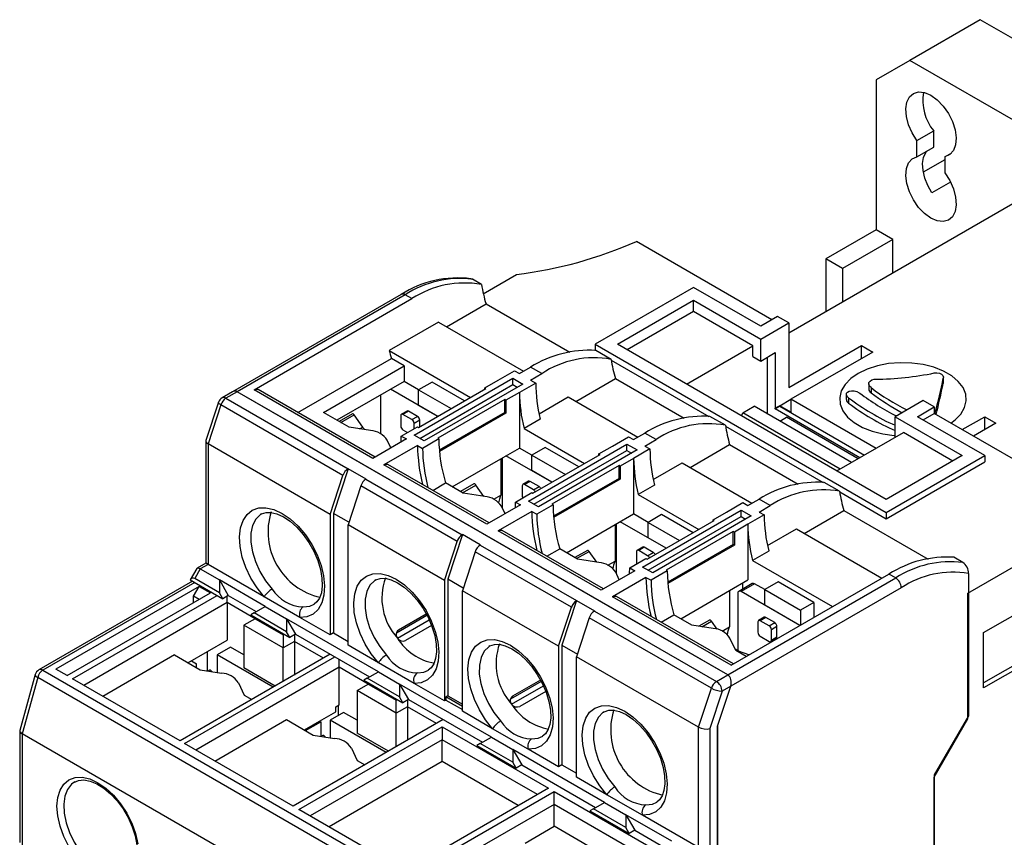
# Model space of a CAD drawing. Header units: millimetres. Extents: x 0 to 420, y 0 to 297.
# Tile 6 of 16: x 319 to 381, y 86 to 137. Entities that reach past the tile are written whole.
import ezdxf

# ---------------------------------------------------------------- set-up
doc = ezdxf.new("R2010")
doc.units = ezdxf.units.MM

msp = doc.modelspace()

# ---------------------------------------------------------------- linework, layer by layer
at = {"color": 7, "linetype": 'Continuous', "lineweight": 25}
for p, q in [((379.527, 137.297), (375.076, 134.728)), ((406.962, 121.459), (379.527, 137.297)), ((375.076, 134.728), (372.954, 133.503)), ((402.511, 118.889), (375.076, 134.728)), ((372.954, 133.503), (372.954, 124.031)), ((375.535, 129.669), (376.596, 130.281)), ((376.596, 129.253), (376.596, 130.281)), ((375.535, 128.641), (375.535, 129.669)), ((375.535, 128.641), (376.596, 129.253)), ((377.303, 128.648), (377.742, 128.902)), ((377.303, 128.46), (375.935, 127.67)), ((377.303, 128.648), (377.303, 127.621)), ((377.657, 127.043), (376.48, 126.364)), ((381.581, 125.665), (367.439, 117.501)), ((372.954, 124.031), (369.772, 122.194)), ((374.015, 123.419), (372.954, 124.031)), ((366.378, 118.359), (357.817, 123.301)), ((374.015, 123.419), (370.833, 121.582)), ((374.015, 121.297), (374.015, 123.419)), ((370.833, 121.582), (369.772, 122.194)), ((369.772, 122.194), (369.772, 118.848)), ((370.833, 121.582), (370.833, 119.46)), ((348.031, 120.582), (347.463, 120.91)), ((348.151, 120), (350.254, 121.214)), ((361.429, 120.4), (355.206, 116.807)), ((365.671, 117.95), (361.429, 120.4)), ((342.971, 119.955), (332.315, 113.804)), ((343.221, 119.931), (332.613, 113.807)), ((333.675, 113.93), (343.645, 119.686)), ((343.645, 119.686), (343.221, 119.931)), ((356.62, 116.807), (361.429, 119.583)), ((361.429, 119.583), (365.671, 117.134)), ((361.429, 118.881), (361.429, 119.583)), ((345.826, 117.91), (348.323, 119.352)), ((348.323, 119.352), (353.612, 116.299)), ((361.429, 118.881), (357.228, 116.457)), ((365.181, 116.715), (361.429, 118.881)), ((345.322, 118.201), (342.211, 116.405)), ((345.322, 118.201), (350.693, 115.101)), ((366.732, 118.563), (365.671, 117.95)), ((365.671, 117.134), (367.439, 118.154)), ((367.439, 118.154), (366.732, 118.563)), ((367.439, 118.154), (367.439, 114.072)), ((365.671, 115.746), (365.671, 117.134)), ((342.211, 116.405), (347.334, 113.448)), ((355.206, 116.807), (355.206, 116.399)), ((355.206, 116.807), (373.591, 106.194)), ((356.222, 115.854), (355.251, 116.415)), ((373.591, 107.011), (356.62, 116.807)), ((360.98, 114.29), (365.181, 116.715)), ((365.181, 116.029), (365.181, 116.715)), ((365.671, 115.746), (366.59, 116.277)), ((366.59, 116.277), (366.59, 112.765)), ((367.439, 114.072), (372.035, 116.725)), ((372.742, 116.317), (367.58, 113.337)), ((372.035, 116.725), (372.742, 116.317)), ((372.035, 115.909), (372.035, 116.725)), ((336.449, 112.497), (342.348, 115.903)), ((343.15, 115.44), (342.348, 115.903)), ((356.23, 115.808), (362.391, 112.251)), ((365.181, 116.029), (365.671, 115.746)), ((366.1, 112.397), (366.1, 115.993)), ((338.059, 112.501), (343.15, 115.44)), ((343.15, 115.44), (343.15, 114.46)), ((349.089, 114.542), (350.115, 115.134)), ((350.115, 115.134), (350.433, 114.951)), ((350.433, 114.951), (351.14, 115.359)), ((351.847, 114.951), (351.14, 115.359)), ((343.15, 114.46), (338.907, 112.011)), ((344.069, 113.929), (343.15, 114.46)), ((343.786, 111.073), (350.009, 114.665)), ((344.918, 114.419), (344.069, 113.93)), ((346.968, 113.236), (344.918, 114.419)), ((348.241, 114.052), (349.089, 114.542)), ((350.009, 114.665), (350.645, 114.297)), ((350.009, 114.257), (350.009, 114.665)), ((351.14, 114.542), (351.847, 114.951)), ((351.14, 114.542), (351.458, 114.359)), ((353.994, 113.195), (356.491, 114.637)), ((356.491, 114.637), (360.825, 112.135)), ((377.197, 114.669), (377.197, 114.336)), ((377.202, 114.384), (377.202, 114.718)), ((332.315, 113.804), (331.652, 113.421)), ((332.613, 113.807), (331.902, 113.397)), ((335.866, 111.929), (332.613, 113.807)), ((363.584, 95.928), (332.613, 113.807)), ((341.17, 109.603), (333.675, 113.93)), ((341.316, 109.688), (333.925, 113.955)), ((345.271, 112.256), (342.301, 113.97)), ((344.069, 111.562), (348.312, 114.012)), ((344.069, 112.95), (344.069, 113.93)), ((344.069, 113.93), (346.119, 112.746)), ((344.14, 110.868), (350.009, 114.257)), ((350.645, 114.297), (344.423, 110.705)), ((348.312, 114.012), (348.241, 114.052)), ((348.241, 113.971), (348.241, 114.052)), ((350.009, 114.257), (350.292, 114.093)), ((351.458, 114.359), (350.433, 113.767)), ((372.49, 114.314), (372.49, 113.983)), ((372.636, 114.069), (372.636, 113.739)), ((377.197, 114.336), (377.195, 114.384)), ((331.902, 113.397), (339.61, 108.947)), ((341.665, 113.603), (341.665, 111.154)), ((349.514, 113.318), (345.271, 110.869)), ((349.584, 113.277), (349.514, 113.318)), ((349.514, 112.501), (349.514, 113.318)), ((350.433, 113.767), (349.584, 113.277)), ((349.584, 113.277), (349.584, 112.46)), ((350.433, 113.767), (350.433, 110.256)), ((351.672, 112.424), (353.501, 113.48)), ((353.501, 113.48), (357.906, 110.937)), ((366.873, 112.929), (367.58, 113.337)), ((372.953, 110.236), (367.58, 113.337)), ((367.58, 113.337), (367.58, 112.52)), ((371.075, 113.65), (371.075, 113.315)), ((371.222, 113.421), (371.222, 113.086)), ((375.924, 113.256), (374.156, 112.236)), ((376.631, 112.848), (375.924, 113.256)), ((331.427, 113.144), (330.634, 110.722)), ((331.582, 112.976), (330.775, 110.514)), ((339.289, 108.527), (331.582, 112.976)), ((343.333, 112.592), (342.979, 112.388)), ((343.433, 112.582), (343.079, 112.378)), ((343.998, 112.256), (343.433, 112.582)), ((345.271, 112.256), (344.069, 112.95)), ((364.541, 112.48), (365.248, 112.889)), ((371.398, 109.338), (365.248, 112.889)), ((366.873, 112.929), (366.59, 112.765)), ((366.591, 112.726), (366.59, 112.765)), ((366.591, 112.726), (366.874, 112.89)), ((371.929, 109.645), (366.591, 112.726)), ((366.873, 112.929), (366.874, 112.89)), ((367.58, 112.52), (366.873, 112.929)), ((366.874, 112.89), (372.212, 109.808)), ((375.571, 112.236), (376.631, 112.848)), ((376.631, 112.848), (376.631, 112.44)), ((338.694, 110.297), (335.866, 111.929)), ((339.676, 111.567), (338.059, 112.501)), ((339.888, 112.421), (339.043, 111.933)), ((340.54, 111.581), (340.004, 112.351)), ((342.938, 112.297), (342.938, 111.643)), ((343.645, 112.052), (343.079, 112.378)), ((343.645, 112.052), (343.998, 112.256)), ((344.14, 112.011), (343.786, 111.807)), ((344.14, 111.603), (344.14, 112.011)), ((349.514, 112.501), (345.373, 110.111)), ((349.584, 112.46), (345.38, 110.033)), ((349.584, 112.46), (349.514, 112.501)), ((351.749, 112.083), (350.724, 111.491)), ((363.435, 111.69), (362.463, 112.251)), ((364.45, 112.287), (364.541, 112.48)), ((370.691, 108.93), (364.541, 112.48)), ((366.874, 111.95), (367.297, 112.194)), ((371.821, 109.582), (367.297, 112.194)), ((374.156, 112.236), (378.399, 109.786)), ((374.156, 110.93), (374.156, 112.236)), ((379.813, 109.786), (375.571, 112.236)), ((375.924, 112.031), (376.631, 112.44)), ((385.546, 107.293), (376.631, 112.44)), ((376.667, 112.438), (376.653, 112.417)), ((378.4, 111.419), (379.813, 112.235)), ((379.813, 112.235), (380.52, 111.827)), ((379.813, 111.418), (379.813, 112.235)), ((341.028, 111.358), (339.676, 111.567)), ((342.973, 111.011), (343.998, 111.603)), ((343.079, 111.398), (343.361, 111.235)), ((343.786, 111.481), (343.786, 111.807)), ((343.998, 111.603), (344.069, 111.562)), ((350.724, 111.491), (354.547, 109.284)), ((363.442, 111.645), (369.603, 108.088)), ((380.52, 111.827), (379.107, 111.011)), ((330.629, 110.691), (330.629, 102.991)), ((343.291, 110.828), (341.17, 109.603)), ((342.313, 110.263), (342.089, 110.746)), ((342.973, 111.011), (343.291, 110.828)), ((344.423, 110.705), (343.786, 111.073)), ((345.342, 110.828), (344.317, 110.236)), ((345.271, 110.869), (345.342, 110.828)), ((356.302, 110.379), (357.327, 110.971)), ((357.327, 110.971), (357.645, 110.787)), ((357.645, 110.787), (358.353, 111.195)), ((359.06, 110.787), (358.353, 111.195)), ((358.353, 110.379), (359.06, 110.787)), ((370.479, 108.807), (374.679, 111.232)), ((377.791, 109.435), (374.679, 111.232)), ((338.483, 106.064), (330.775, 110.514)), ((330.775, 110.514), (330.775, 102.907)), ((357.503, 99.438), (338.694, 110.297)), ((343.998, 110.419), (341.877, 109.195)), ((343.998, 110.419), (344.317, 110.236)), ((349.266, 109.582), (350.433, 110.256)), ((351.211, 109.807), (350.433, 110.256)), ((350.999, 106.909), (357.221, 110.501)), ((352.059, 110.297), (351.211, 109.807)), ((351.352, 106.705), (357.221, 110.093)), ((357.858, 110.134), (351.635, 106.542)), ((354.18, 109.072), (352.059, 110.297)), ((355.453, 109.889), (356.302, 110.379)), ((357.221, 110.501), (357.858, 110.134)), ((357.221, 110.093), (357.221, 110.501)), ((357.221, 110.093), (357.504, 109.93)), ((358.671, 110.195), (357.645, 109.603)), ((358.353, 110.379), (358.671, 110.195)), ((361.206, 109.032), (363.703, 110.473)), ((363.703, 110.473), (368.037, 107.971)), ((349.266, 109.582), (349.266, 107.285)), ((349.337, 109.623), (349.337, 106.506)), ((352.483, 108.092), (349.584, 109.766)), ((351.211, 109.807), (353.332, 108.582)), ((351.211, 108.827), (351.211, 109.807)), ((351.282, 107.399), (355.524, 109.848)), ((355.524, 109.848), (355.453, 109.889)), ((355.453, 109.807), (355.453, 109.889)), ((357.645, 109.603), (356.797, 109.113)), ((357.645, 109.603), (357.645, 106.092)), ((373.591, 106.194), (379.813, 109.786)), ((378.399, 109.786), (373.591, 107.011)), ((379.813, 109.786), (379.813, 109.378)), ((339.618, 108.952), (338.695, 106.133)), ((339.61, 108.947), (339.618, 108.952)), ((340.75, 108.299), (339.618, 108.952)), ((348.382, 105.439), (341.877, 109.195)), ((348.529, 105.524), (342.127, 109.22)), ((352.483, 108.092), (351.211, 108.827)), ((356.726, 109.154), (352.484, 106.705)), ((356.797, 109.113), (356.726, 109.154)), ((356.726, 108.338), (356.726, 109.154)), ((356.797, 109.113), (356.797, 108.297)), ((358.884, 108.26), (360.714, 109.316)), ((360.714, 109.316), (365.118, 106.773)), ((373.591, 105.786), (379.813, 109.378)), ((338.483, 106.064), (339.289, 108.527)), ((340.75, 108.299), (340.741, 108.294)), ((340.741, 108.294), (346.822, 104.784)), ((356.726, 108.338), (352.586, 105.947)), ((356.797, 108.297), (352.593, 105.87)), ((356.797, 108.297), (356.726, 108.338)), ((340.421, 107.873), (339.614, 105.411)), ((346.502, 104.363), (340.421, 107.873)), ((344.958, 107.585), (345.766, 108.051)), ((346.889, 107.403), (345.766, 108.051)), ((347.56, 107.992), (346.715, 107.504)), ((348.176, 107.204), (347.676, 107.922)), ((350.61, 107.867), (350.61, 107.214)), ((351.005, 108.163), (350.651, 107.959)), ((351.105, 108.153), (350.751, 107.949)), ((351.317, 107.623), (350.751, 107.949)), ((351.67, 107.827), (351.105, 108.153)), ((351.317, 107.623), (351.67, 107.827)), ((358.962, 107.919), (357.936, 107.327)), ((370.647, 107.526), (369.676, 108.087)), ((348.241, 107.194), (346.889, 107.403)), ((348.813, 107.023), (349.266, 107.285)), ((350.186, 106.848), (351.211, 107.44)), ((351.211, 107.44), (351.282, 107.399)), ((357.936, 107.327), (361.759, 105.12)), ((364.858, 106.623), (365.565, 107.031)), ((366.272, 106.623), (365.565, 107.031)), ((370.655, 107.481), (373.591, 105.786)), ((350.504, 106.664), (348.382, 105.439)), ((349.526, 106.099), (349.302, 106.582)), ((350.186, 106.848), (350.504, 106.664)), ((351.635, 106.542), (350.999, 106.909)), ((352.554, 106.664), (351.529, 106.072)), ((352.484, 106.705), (352.554, 106.664)), ((358.211, 102.745), (364.434, 106.337)), ((363.514, 106.215), (364.54, 106.807)), ((364.434, 106.337), (365.07, 105.97)), ((364.434, 105.929), (364.434, 106.337)), ((364.54, 106.807), (364.858, 106.623)), ((365.565, 106.215), (366.272, 106.623)), ((334.146, 106.092), (334.084, 106.053)), ((338.483, 106.064), (338.483, 98.458)), ((339.667, 105.572), (338.695, 106.133)), ((338.695, 106.133), (338.695, 98.58)), ((351.211, 106.256), (349.089, 105.031)), ((351.211, 106.256), (351.529, 106.072)), ((356.479, 105.418), (357.645, 106.092)), ((358.565, 105.561), (357.645, 106.092)), ((359.413, 106.051), (358.565, 105.561)), ((358.565, 102.541), (364.434, 105.929)), ((365.07, 105.97), (358.848, 102.378)), ((361.393, 104.909), (359.413, 106.051)), ((362.666, 105.725), (363.514, 106.215)), ((362.737, 105.684), (362.666, 105.725)), ((362.666, 105.643), (362.666, 105.725)), ((364.434, 105.929), (364.716, 105.766)), ((365.883, 106.031), (364.858, 105.439)), ((365.565, 106.215), (365.883, 106.031)), ((368.419, 104.868), (370.916, 106.31)), ((370.916, 106.31), (376.242, 103.235)), ((373.591, 106.194), (373.591, 105.786)), ((345.695, 101.901), (339.614, 105.411)), ((339.614, 97.804), (339.614, 105.411)), ((356.479, 105.418), (356.479, 103.121)), ((356.549, 105.459), (356.549, 102.342)), ((359.696, 103.929), (356.797, 105.602)), ((358.494, 103.235), (362.737, 105.684)), ((358.565, 104.582), (358.565, 105.561)), ((358.565, 105.561), (360.544, 104.419)), ((364.858, 105.439), (364.009, 104.95)), ((364.858, 105.439), (364.858, 101.928)), ((366.097, 104.096), (367.926, 105.152)), ((367.926, 105.152), (373.321, 102.038)), ((346.831, 104.789), (345.908, 101.969)), ((346.822, 104.784), (346.831, 104.789)), ((347.962, 104.136), (346.831, 104.789)), ((355.595, 101.276), (349.089, 105.031)), ((355.741, 101.36), (349.339, 105.056)), ((359.696, 103.929), (358.565, 104.582)), ((363.939, 104.99), (359.696, 102.541)), ((364.009, 104.95), (363.939, 104.99)), ((363.939, 104.174), (363.939, 104.99)), ((364.009, 104.95), (364.009, 104.133)), ((345.695, 101.901), (346.502, 104.363)), ((347.962, 104.136), (347.953, 104.13)), ((347.953, 104.13), (354.035, 100.62)), ((352.171, 103.421), (352.979, 103.888)), ((354.101, 103.24), (352.979, 103.888)), ((358.217, 103.999), (357.864, 103.795)), ((358.317, 103.99), (357.964, 103.785)), ((358.883, 103.663), (358.317, 103.99)), ((363.939, 104.174), (359.798, 101.783)), ((364.009, 104.133), (359.805, 101.706)), ((364.009, 104.133), (363.939, 104.174)), ((347.633, 103.71), (346.827, 101.248)), ((353.714, 100.199), (347.633, 103.71)), ((354.722, 103.796), (353.93, 103.339)), ((355.453, 103.031), (354.101, 103.24)), ((355.321, 103.051), (354.833, 103.731)), ((357.398, 102.684), (358.423, 103.276)), ((357.822, 103.704), (357.822, 103.051)), ((358.529, 103.459), (357.964, 103.785)), ((358.423, 103.276), (358.494, 103.235)), ((358.529, 103.459), (358.883, 103.663)), ((366.174, 103.755), (365.149, 103.163)), ((378.434, 103.031), (377.867, 103.358)), ((330.054, 102.651), (329.638, 101.931)), ((330.28, 102.621), (329.927, 102.009)), ((330.629, 102.991), (330.073, 102.671)), ((330.775, 102.907), (330.28, 102.621)), ((330.28, 102.621), (331.483, 101.927)), ((334.316, 100.863), (330.775, 102.907)), ((356.025, 102.86), (356.479, 103.121)), ((357.398, 102.684), (357.716, 102.5)), ((358.848, 102.378), (358.211, 102.745)), ((365.149, 103.163), (370.209, 100.242)), ((378.753, 101.091), (381.932, 102.927)), ((331.483, 101.111), (329.927, 102.009)), ((346.879, 101.408), (345.908, 101.969)), ((345.908, 101.969), (345.908, 94.619)), ((357.716, 102.5), (355.595, 101.276)), ((358.423, 102.092), (356.302, 100.868)), ((356.738, 101.936), (356.514, 102.418)), ((358.423, 102.092), (358.742, 101.908)), ((359.767, 102.5), (358.742, 101.908)), ((359.696, 102.541), (359.767, 102.5)), ((363.584, 95.928), (374.192, 102.051)), ((363.797, 96.541), (373.768, 102.296)), ((374.192, 102.051), (373.768, 102.296)), ((378.788, 102.332), (378.788, 93.355)), ((329.78, 101.848), (320.093, 96.256)), ((330.21, 101.519), (321.159, 96.294)), ((329.638, 101.931), (331.695, 100.743)), ((329.856, 100.907), (330.21, 101.519)), ((330.21, 101.519), (330.917, 101.111)), ((334.382, 100.254), (331.483, 101.927)), ((331.483, 101.927), (332.048, 100.947)), ((331.483, 101.927), (331.483, 101.111)), ((341.359, 101.928), (341.297, 101.89)), ((345.695, 101.901), (345.695, 94.294)), ((363.691, 101.255), (364.858, 101.928)), ((374.545, 101.439), (363.773, 95.22)), ((365.132, 101.698), (364.284, 101.208)), ((365.282, 101.683), (364.434, 101.193)), ((364.54, 101.356), (364.54, 101.745)), ((365.919, 101.316), (365.282, 101.683)), ((366.767, 101.806), (365.919, 101.316)), ((369.03, 100.5), (366.767, 101.806)), ((321.866, 95.886), (330.917, 101.111)), ((322.219, 95.682), (331.341, 100.947)), ((329.856, 100.498), (329.856, 100.907)), ((330.21, 100.702), (329.856, 100.907)), ((331.695, 100.743), (331.483, 101.111)), ((332.048, 100.947), (331.695, 100.743)), ((331.978, 100.498), (331.978, 100.907)), ((332.048, 100.947), (333.816, 99.927)), ((336.569, 99.563), (334.316, 100.863)), ((352.908, 97.737), (346.827, 101.248)), ((346.827, 93.641), (346.827, 101.248)), ((363.797, 96.541), (356.302, 100.868)), ((363.944, 96.625), (356.552, 100.892)), ((363.691, 101.255), (363.691, 98.958)), ((364.222, 101.071), (364.222, 97.452)), ((368.146, 99.051), (364.434, 101.193)), ((365.919, 101.316), (368.181, 100.01)), ((365.919, 100.336), (365.919, 101.316)), ((378.753, 93.151), (378.753, 101.091)), ((379.743, 98.601), (384.127, 101.132)), ((331.978, 100.498), (322.927, 95.273)), ((331.978, 100.498), (331.978, 98.13)), ((333.745, 99.478), (331.978, 100.498)), ((333.675, 99.845), (334.382, 100.254)), ((334.382, 100.254), (335.725, 99.478)), ((352.908, 97.737), (353.714, 100.199)), ((354.043, 100.625), (353.12, 97.805)), ((354.035, 100.62), (354.043, 100.625)), ((354.043, 100.625), (355.175, 99.972)), ((368.146, 99.051), (365.919, 100.336)), ((369.03, 100.5), (368.181, 100.01)), ((369.03, 100.5), (369.03, 99.561)), ((333.675, 99.845), (333.462, 99.723)), ((333.462, 99.723), (335.937, 98.294)), ((335.725, 98.662), (333.675, 99.845)), ((333.816, 99.519), (333.745, 99.478)), ((338.483, 98.458), (336.569, 99.563)), ((344.594, 99.689), (342.66, 98.573)), ((344.549, 99.77), (342.786, 98.752)), ((354.846, 99.546), (354.039, 97.084)), ((362.553, 95.097), (354.846, 99.546)), ((355.175, 99.972), (355.166, 99.967)), ((355.166, 99.967), (362.873, 95.517)), ((359.383, 99.258), (360.191, 99.724)), ((361.314, 99.076), (360.191, 99.724)), ((365.889, 99.57), (365.536, 99.366)), ((365.989, 99.561), (365.636, 99.356)), ((366.555, 99.234), (365.989, 99.561)), ((368.181, 100.01), (368.181, 99.071)), ((333.745, 99.478), (333.038, 99.07)), ((335.513, 97.641), (333.038, 99.07)), ((333.038, 99.07), (333.038, 96.375)), ((333.745, 99.478), (335.513, 98.457)), ((341.523, 96.131), (335.725, 99.478)), ((335.725, 99.478), (336.291, 98.498)), ((335.725, 99.478), (335.725, 98.662)), ((342.728, 98.254), (344.73, 99.41)), ((344.883, 99.052), (343.248, 98.109)), ((360.332, 97.806), (357.503, 99.438)), ((362.666, 98.867), (361.314, 99.076)), ((362.445, 99.399), (361.764, 99.006)), ((362.92, 98.813), (362.561, 99.329)), ((363.238, 98.696), (363.691, 98.958)), ((365.494, 99.275), (365.494, 98.622)), ((366.201, 99.03), (365.636, 99.356)), ((366.201, 99.03), (366.555, 99.234)), ((366.696, 98.989), (366.343, 98.785)), ((366.696, 98.336), (366.696, 98.989)), ((335.513, 98.457), (335.584, 98.498)), ((335.513, 98.457), (335.513, 97.641)), ((335.937, 98.294), (335.725, 98.662)), ((336.291, 98.498), (335.937, 98.294)), ((336.22, 98.457), (336.22, 98.049)), ((336.291, 98.498), (340.958, 95.804)), ((338.695, 98.58), (338.483, 98.458)), ((338.695, 98.58), (339.614, 98.049)), ((364.089, 97.474), (363.727, 98.255)), ((365.636, 98.377), (366.201, 98.05)), ((366.301, 98.04), (366.655, 98.244)), ((366.343, 98.132), (366.343, 98.785)), ((366.343, 98.132), (366.696, 98.336)), ((379.743, 95.11), (379.743, 98.601)), ((329.503, 96.702), (331.978, 98.13)), ((332.19, 97.681), (331.341, 97.191)), ((333.038, 97.191), (332.19, 97.681)), ((336.22, 98.049), (335.513, 97.641)), ((335.513, 95.518), (335.513, 97.641)), ((338.059, 96.988), (336.22, 98.049)), ((336.22, 98.049), (336.22, 95.927)), ((341.528, 96.699), (339.614, 97.804)), ((348.571, 97.765), (348.509, 97.726)), ((352.908, 97.737), (352.908, 90.13)), ((353.12, 97.805), (354.092, 97.244)), ((353.12, 97.805), (353.12, 90.253)), ((363.584, 95.928), (360.332, 97.806)), ((383.856, 97.797), (379.743, 95.423)), ((384.127, 97.641), (379.743, 95.11)), ((328.654, 97.192), (324.129, 94.579)), ((328.654, 97.192), (330.273, 96.257)), ((338.483, 97.233), (329.008, 91.763)), ((329.291, 91.6), (338.766, 97.07)), ((330.705, 97.396), (330.705, 96.19)), ((334.876, 95.151), (331.341, 97.191)), ((331.341, 97.191), (331.341, 96.092)), ((361.747, 92.635), (354.039, 97.084)), ((354.039, 89.477), (354.039, 97.084)), ((364.752, 97.091), (364.089, 97.474)), ((329.715, 96.824), (330.033, 96.64)), ((339.049, 96.416), (329.998, 91.191)), ((330.033, 96.396), (330.033, 96.64)), ((335.018, 95.232), (333.038, 96.375)), ((339.049, 96.416), (339.049, 96.906)), ((339.049, 94.048), (339.049, 96.416)), ((340.887, 95.355), (339.049, 96.416)), ((343.781, 95.399), (341.528, 96.699)), ((319.861, 95.955), (318.895, 92.423)), ((320.012, 95.775), (319.037, 92.211)), ((350.983, 77.896), (320.012, 95.775)), ((320.343, 96.231), (351.314, 78.352)), ((321.866, 95.886), (321.159, 96.294)), ((330.273, 96.257), (331.623, 96.048)), ((330.88, 96.238), (330.777, 96.179)), ((331.014, 96.143), (330.997, 96.168)), ((340.816, 95.722), (341.523, 96.131)), ((341.523, 96.131), (342.867, 95.355)), ((362.873, 95.517), (363.584, 95.928)), ((329.008, 91.763), (322.219, 95.682)), ((332.684, 95.436), (333.046, 94.656)), ((340.18, 94.947), (340.887, 95.355)), ((340.816, 95.722), (340.604, 95.6)), ((340.604, 95.6), (343.079, 94.171)), ((342.867, 94.539), (340.816, 95.722)), ((340.958, 95.396), (340.887, 95.355)), ((340.887, 95.355), (342.655, 94.335)), ((348.665, 92.008), (342.867, 95.355)), ((342.867, 95.355), (343.433, 94.375)), ((342.867, 95.355), (342.867, 94.539)), ((345.695, 94.294), (343.781, 95.399)), ((351.81, 95.52), (349.871, 94.4)), ((349.94, 94.091), (351.942, 95.246)), ((351.762, 95.606), (349.998, 94.588)), ((362.949, 92.703), (363.773, 95.22)), ((363.773, 95.22), (363.227, 94.905)), ((333.046, 94.656), (333.533, 94.375)), ((342.655, 93.518), (340.18, 94.947)), ((340.18, 94.947), (340.18, 92.252)), ((343.079, 94.171), (342.867, 94.539)), ((345.908, 94.619), (345.778, 94.542)), ((345.778, 94.542), (345.781, 94.343)), ((346.827, 93.936), (345.778, 94.542)), ((345.908, 94.619), (346.827, 94.088)), ((352.096, 94.889), (350.461, 93.945)), ((361.747, 92.635), (362.553, 95.097)), ((363.227, 94.905), (362.454, 92.544)), ((338.836, 93.926), (339.049, 94.048)), ((338.836, 93.599), (338.836, 93.926)), ((338.978, 94.008), (338.978, 93.354)), ((342.655, 94.335), (342.726, 94.375)), ((342.655, 93.518), (342.655, 94.335)), ((343.362, 93.926), (342.655, 93.518)), ((343.433, 94.375), (343.079, 94.171)), ((343.362, 94.335), (343.362, 93.926)), ((343.362, 93.926), (343.362, 91.804)), ((345.2, 92.865), (343.362, 93.926)), ((343.433, 94.375), (348.099, 91.681)), ((345.781, 94.343), (345.695, 94.294)), ((345.781, 94.343), (346.827, 93.74)), ((337.811, 93.007), (338.836, 93.599)), ((339.331, 93.558), (338.483, 93.069)), ((340.18, 93.069), (339.331, 93.558)), ((342.655, 91.395), (342.655, 93.518)), ((348.741, 92.536), (346.827, 93.641)), ((355.783, 93.601), (355.722, 93.562)), ((378.788, 93.355), (376.631, 89.619)), ((331.2, 90.497), (335.725, 93.11)), ((335.725, 93.11), (337.415, 92.134)), ((345.625, 93.11), (336.149, 87.64)), ((336.503, 87.436), (345.554, 92.661)), ((336.857, 92.456), (337.811, 93.007)), ((336.927, 92.416), (337.882, 92.967)), ((337.811, 93.007), (337.882, 92.967)), ((337.882, 92.967), (337.882, 92.062)), ((338.483, 93.069), (338.483, 91.969)), ((342.018, 91.028), (338.483, 93.069)), ((345.554, 92.661), (352.271, 88.783)), ((345.554, 92.661), (345.554, 91.844)), ((362.949, 84.66), (362.949, 92.703)), ((362.949, 92.703), (362.949, 84.252)), ((376.631, 89.476), (378.753, 93.151)), ((378.691, 93.186), (378.753, 93.151)), ((318.891, 92.394), (318.891, 85.352)), ((350.009, 74.332), (319.037, 92.211)), ((319.037, 92.211), (319.037, 85.148)), ((337.415, 92.134), (338.765, 91.925)), ((338.021, 92.116), (337.919, 92.056)), ((338.156, 92.02), (338.138, 92.045)), ((342.159, 91.109), (340.18, 92.252)), ((350.994, 91.235), (348.741, 92.536)), ((361.747, 85.028), (361.747, 92.635)), ((362.454, 92.544), (362.454, 84.619)), ((336.149, 87.64), (329.291, 91.6)), ((345.554, 91.844), (337.21, 87.028)), ((345.554, 90.456), (345.554, 91.844)), ((351.564, 88.375), (345.554, 91.844)), ((347.958, 91.6), (347.746, 91.477)), ((347.746, 91.477), (350.221, 90.048)), ((347.958, 91.6), (348.665, 92.008)), ((350.009, 90.416), (347.958, 91.6)), ((348.665, 92.008), (350.009, 91.232)), ((339.826, 91.313), (340.188, 90.534)), ((355.807, 87.885), (350.009, 91.232)), ((350.009, 91.232), (350.574, 90.252)), ((350.009, 91.232), (350.009, 90.416)), ((352.908, 90.13), (350.994, 91.235)), ((345.554, 90.456), (338.412, 86.334)), ((340.188, 90.534), (340.675, 90.252)), ((350.362, 87.681), (345.554, 90.456)), ((350.221, 90.048), (350.009, 90.416)), ((350.574, 90.252), (350.221, 90.048)), ((350.574, 90.252), (355.241, 87.558)), ((353.12, 90.253), (352.908, 90.13)), ((353.12, 90.253), (354.039, 89.722)), ((376.631, 89.619), (376.631, 72.104)), ((322.348, 89.173), (322.291, 89.138)), ((355.953, 88.372), (354.039, 89.477)), ((376.631, 71.696), (376.631, 89.476)), ((352.271, 88.783), (343.221, 83.558)), ((343.574, 83.354), (352.625, 88.579)), ((352.625, 88.579), (359.413, 84.66)), ((352.625, 87.762), (352.625, 88.579)), ((358.206, 87.071), (355.953, 88.372)), ((352.625, 87.762), (344.281, 82.946)), ((352.625, 86.374), (352.625, 87.762)), ((358.706, 84.252), (352.625, 87.762)), ((355.1, 87.477), (355.807, 87.885)), ((355.807, 87.885), (357.151, 87.109)), ((343.221, 83.558), (336.503, 87.436)), ((355.1, 87.477), (354.888, 87.354)), ((354.888, 87.354), (357.363, 85.926)), ((357.151, 86.293), (355.1, 87.477)), ((360.05, 85.436), (357.151, 87.109)), ((357.151, 87.109), (357.716, 86.13)), ((357.151, 87.109), (357.151, 86.293)), ((361.747, 85.028), (358.206, 87.071)), ((350.787, 85.313), (352.625, 86.374)), ((357.504, 83.558), (352.625, 86.374)), ((357.363, 85.926), (357.151, 86.293)), ((357.716, 86.13), (357.363, 85.926)), ((357.716, 86.13), (359.484, 85.109))]:
    msp.add_line(p, q, dxfattribs=at)
at = {"color": 1, "linetype": 'Continuous', "lineweight": 25}
for p, q in [((339.161, 111.864), (340.004, 112.351)), ((376.667, 112.438), (376.667, 112.419)), ((340.339, 111.465), (340.54, 111.581)), ((346.19, 107.806), (349.266, 109.582)), ((346.833, 107.435), (347.676, 107.922)), ((353.403, 103.643), (356.479, 105.418)), ((354.042, 103.274), (354.833, 103.731)), ((329.927, 101.764), (320.343, 96.231)), ((360.615, 99.479), (363.691, 101.255)), ((361.951, 98.977), (362.561, 99.329)), ((342.786, 98.752), (342.71, 98.679)), ((330.966, 96.15), (330.997, 96.168)), ((349.998, 94.588), (349.922, 94.515)), ((338.108, 92.027), (338.138, 92.045))]:
    msp.add_line(p, q, dxfattribs=at)
at = {"color": 7, "linetype": 'Continuous', "lineweight": 25, "flags": 128}
for points in [[(375.535, 129.669), (375.23, 130.152), (375.002, 130.67), (374.865, 131.189), (374.829, 131.676), (374.897, 132.098), (375.063, 132.429), (375.316, 132.647), (375.642, 132.738), (376.017, 132.696), (376.419, 132.523), (376.821, 132.232), (377.197, 131.84), (377.522, 131.374), (377.776, 130.863), (377.942, 130.34), (378.009, 129.84), (377.973, 129.395), (377.837, 129.034), (377.608, 128.779), (377.303, 128.648)], [(376.48, 126.364), (376.22, 126.821), (376.029, 127.299), (375.917, 127.773), (375.89, 128.216), (375.951, 128.605), (376.094, 128.918), (376.157, 129)], [(377.303, 127.621), (377.608, 127.137), (377.837, 126.619), (377.973, 126.1), (378.009, 125.613), (377.942, 125.191), (377.776, 124.86), (377.522, 124.642), (377.197, 124.552), (376.821, 124.594), (376.419, 124.766), (376.017, 125.058), (375.642, 125.449), (375.316, 125.916), (375.063, 126.427), (374.897, 126.949), (374.829, 127.449), (374.865, 127.894), (375.002, 128.256), (375.23, 128.51), (375.535, 128.641)], [(347.368, 120.94), (347.414, 120.934), (347.463, 120.91)], [(377.684, 111.832), (377.951, 112.032), (378.311, 112.404), (378.545, 112.808), (378.647, 113.23), (378.613, 113.656), (378.444, 114.071), (378.146, 114.461), (377.729, 114.812), (377.207, 115.114), (376.598, 115.354), (375.923, 115.526), (375.204, 115.624), (374.467, 115.644), (373.736, 115.585), (373.036, 115.449), (372.391, 115.242), (371.823, 114.97)], [(371.823, 114.97), (371.351, 114.642), (370.992, 114.27), (370.758, 113.866), (370.656, 113.444), (370.69, 113.018), (370.859, 112.603), (371.157, 112.213), (371.574, 111.862), (372.096, 111.561), (372.705, 111.32), (373.38, 111.148), (374.099, 111.05), (374.156, 111.046)], [(372.636, 114.069), (372.539, 114.168), (372.492, 114.28), (372.503, 114.389), (372.57, 114.485), (372.682, 114.556), (372.828, 114.596), (372.919, 114.602)], [(376.631, 114.996), (376.798, 115.011), (376.955, 114.987), (377.083, 114.927), (377.167, 114.839), (377.202, 114.733), (377.197, 114.669)], [(333.675, 113.93), (333.792, 113.975), (333.896, 113.968), (333.922, 113.949)], [(371.222, 113.421), (371.126, 113.515), (371.079, 113.616), (371.087, 113.712), (371.149, 113.79), (371.256, 113.846), (371.4, 113.871), (371.565, 113.863), (371.734, 113.82), (371.885, 113.748), (371.929, 113.719)], [(342.964, 110.639), (342.966, 110.691), (342.973, 111.011)], [(341.877, 109.195), (341.994, 109.239), (342.098, 109.233), (342.125, 109.214)], [(349.139, 106.803), (349.189, 107.039), (349.266, 107.285)], [(334.316, 100.863), (333.868, 101.424), (333.479, 102.046), (333.163, 102.704), (332.932, 103.374), (332.794, 104.031), (332.756, 104.651), (332.818, 105.211), (332.978, 105.689), (333.23, 106.068), (333.564, 106.333), (333.969, 106.475), (334.428, 106.489), (334.926, 106.373), (335.442, 106.133), (335.959, 105.777), (336.456, 105.318), (336.916, 104.774), (337.321, 104.164), (337.655, 103.513), (337.907, 102.843), (338.067, 102.181), (338.129, 101.55), (338.09, 100.974), (337.953, 100.475), (337.722, 100.072), (337.406, 99.778), (337.017, 99.607), (336.569, 99.563)], [(350.176, 106.475), (350.179, 106.527), (350.186, 106.848)], [(334.106, 106.059), (334.146, 106.092), (334.43, 106.19), (334.731, 106.195), (335.116, 106.105), (335.526, 105.915), (335.95, 105.63), (336.371, 105.256), (336.772, 104.804), (337.136, 104.292), (337.447, 103.736), (337.695, 103.161), (337.868, 102.588), (337.963, 102.043), (337.98, 101.548), (337.924, 101.124), (337.807, 100.786), (337.644, 100.538), (337.465, 100.394)], [(349.089, 105.031), (349.207, 105.076), (349.311, 105.069), (349.337, 105.05)], [(356.352, 102.64), (356.402, 102.875), (356.479, 103.121)], [(357.389, 102.311), (357.391, 102.364), (357.398, 102.684)], [(341.528, 96.699), (341.08, 97.261), (340.691, 97.882), (340.375, 98.54), (340.144, 99.21), (340.007, 99.868), (339.969, 100.488), (340.03, 101.047), (340.19, 101.525), (340.442, 101.904), (340.777, 102.169), (341.181, 102.311), (341.641, 102.325), (342.138, 102.209), (342.655, 101.969), (343.172, 101.613), (343.669, 101.154), (344.129, 100.61), (344.533, 100.001), (344.868, 99.349), (345.119, 98.68), (345.279, 98.017), (345.341, 97.386), (345.303, 96.81), (345.166, 96.311), (344.935, 95.908), (344.619, 95.615), (344.229, 95.443), (343.781, 95.399)], [(341.319, 101.895), (341.358, 101.928), (341.643, 102.027), (341.944, 102.032), (342.328, 101.941), (342.739, 101.751), (343.163, 101.466), (343.584, 101.092), (343.984, 100.641), (344.348, 100.128), (344.66, 99.573), (344.907, 98.997), (345.081, 98.425), (345.176, 97.879), (345.192, 97.384), (345.136, 96.96), (345.019, 96.622), (344.856, 96.374), (344.678, 96.23)], [(356.302, 100.868), (356.419, 100.912), (356.523, 100.905), (356.55, 100.886)], [(363.564, 98.476), (363.614, 98.711), (363.691, 98.958)], [(348.741, 92.536), (348.293, 93.097), (347.904, 93.718), (347.587, 94.376), (347.357, 95.047), (347.219, 95.704), (347.181, 96.324), (347.243, 96.883), (347.403, 97.361), (347.655, 97.74), (347.989, 98.006), (348.394, 98.148), (348.853, 98.161), (349.351, 98.046), (349.867, 97.805), (350.384, 97.449), (350.881, 96.99), (351.341, 96.446), (351.746, 95.837), (352.08, 95.186), (352.332, 94.516), (352.492, 93.853), (352.554, 93.222), (352.515, 92.647), (352.378, 92.148), (352.147, 91.744), (351.831, 91.451), (351.442, 91.279), (350.994, 91.235)], [(348.531, 97.731), (348.571, 97.765), (348.855, 97.863), (349.156, 97.868), (349.541, 97.777), (349.951, 97.588), (350.375, 97.302), (350.796, 96.928), (351.197, 96.477), (351.561, 95.964), (351.872, 95.409), (352.12, 94.833), (352.293, 94.261), (352.388, 93.716), (352.405, 93.221), (352.349, 92.797), (352.232, 92.458), (352.069, 92.211), (351.89, 92.067)], [(364.928, 97.193), (364.259, 97.428), (364.047, 97.564)], [(355.953, 88.372), (355.505, 88.933), (355.116, 89.555), (354.8, 90.213), (354.569, 90.883), (354.432, 91.54), (354.393, 92.16), (354.455, 92.72), (354.615, 93.198), (354.867, 93.577), (355.202, 93.842), (355.606, 93.984), (356.066, 93.998), (356.563, 93.882), (357.08, 93.642), (357.597, 93.285), (358.094, 92.827), (358.553, 92.283), (358.958, 91.673), (359.292, 91.022), (359.544, 90.352), (359.704, 89.69), (359.766, 89.059), (359.728, 88.483), (359.591, 87.984), (359.36, 87.58), (359.044, 87.287), (358.654, 87.116), (358.206, 87.071)], [(355.744, 93.568), (355.783, 93.601), (356.068, 93.699), (356.369, 93.704), (356.753, 93.614), (357.164, 93.424), (357.588, 93.139), (358.009, 92.765), (358.409, 92.313), (358.773, 91.801), (359.085, 91.245), (359.332, 90.67), (359.506, 90.097), (359.601, 89.552), (359.617, 89.057), (359.561, 88.633), (359.444, 88.295), (359.281, 88.047), (359.103, 87.903)], [(321.985, 85.095), (321.664, 85.732), (321.426, 86.385), (321.279, 87.029), (321.229, 87.639), (321.279, 88.192), (321.426, 88.666), (321.664, 89.044), (321.985, 89.31), (322.377, 89.455), (322.823, 89.473), (323.307, 89.363), (323.81, 89.129), (324.314, 88.781), (324.798, 88.332), (325.244, 87.799), (325.635, 87.203), (325.956, 86.566), (326.195, 85.913), (326.342, 85.269)], [(322.303, 89.143), (322.593, 89.271), (322.92, 89.302), (323.322, 89.233), (323.748, 89.06), (324.184, 88.788), (324.617, 88.425), (325.028, 87.982), (325.403, 87.475), (325.444, 87.404)], [(325.444, 87.404), (325.726, 86.922), (325.985, 86.344), (326.171, 85.764), (326.277, 85.204), (326.302, 84.687), (326.249, 84.233), (326.124, 83.858), (325.94, 83.571), (325.71, 83.38)]]:
    msp.add_lwpolyline(points, dxfattribs=at)
at = {"color": 1, "linetype": 'Continuous', "lineweight": 25, "flags": 128}
for points in [[(331.582, 112.976), (331.519, 113.016), (331.471, 113.055), (331.439, 113.091), (331.426, 113.124), (331.427, 113.144)], [(334.084, 106.053), (334.068, 106.043), (333.781, 105.757), (333.581, 105.361), (333.477, 104.874), (333.473, 104.316), (333.57, 103.711), (333.763, 103.085), (334.044, 102.466), (334.401, 101.88), (334.818, 101.352)], [(341.297, 101.89), (341.281, 101.879), (340.994, 101.593), (340.794, 101.198), (340.69, 100.71), (340.686, 100.152), (340.782, 99.547), (340.975, 98.921), (341.256, 98.302), (341.613, 97.716), (342.03, 97.189)], [(336.774, 100.223), (337.191, 100.269), (337.477, 100.395)], [(348.509, 97.726), (348.493, 97.715), (348.206, 97.429), (348.006, 97.034), (347.902, 96.547), (347.898, 95.988), (347.995, 95.383), (348.188, 94.758), (348.469, 94.138), (348.826, 93.552), (349.243, 93.025)], [(319.861, 95.955), (319.859, 95.934), (319.871, 95.897), (319.902, 95.857), (319.949, 95.816), (320.012, 95.775)], [(343.987, 96.059), (344.404, 96.105), (344.69, 96.231)], [(355.722, 93.562), (355.706, 93.552), (355.419, 93.265), (355.219, 92.87), (355.115, 92.383), (355.111, 91.825), (355.207, 91.22), (355.4, 90.594), (355.681, 89.975), (356.038, 89.389), (356.455, 88.861)], [(351.199, 91.895), (351.616, 91.941), (351.902, 92.067)], [(322.291, 89.138), (322.149, 89.027), (321.896, 88.704), (321.729, 88.281), (321.657, 87.776), (321.681, 87.209), (321.801, 86.604), (322.012, 85.985), (322.306, 85.378), (322.669, 84.808), (323.088, 84.297), (323.546, 83.867), (324.023, 83.536)], [(358.412, 87.732), (358.829, 87.778), (359.115, 87.904)]]:
    msp.add_lwpolyline(points, dxfattribs=at)
at = {"color": 7, "linetype": 'Continuous', "lineweight": 25}
for centre, radius, start, end in [((378.831, 132.167), 2.925, 169.29236, 220.15671), ((347.077, 147.481), 26.457, 276.89496, 293.94872), ((346.546, 114.318), 6.676, 82.9205, 122.37971), ((346.689, 114.586), 6.372, 83.02012, 122.97886), ((346.977, 114.562), 6.112, 80.07339, 123.03861), ((359.021, 122.548), 11.165, 190.13894, 196.63368), ((353.556, 119.236), 11.693, 194.01038, 196.56351), ((354.844, 109.47), 6.957, 86.64598, 122.16418), ((355.14, 110.046), 5.907, 79.44804, 123.88026), ((367.859, 117.786), 11.796, 189.42733, 195.48182), ((372.771, 133.702), 19.1, 270.44491, 281.66122), ((347.037, 120.662), 30.75, 344.48944, 348.76247), ((361.147, 114.44), 9.689, 180.48197, 194.08164), ((372.787, 113.989), 0.292, 181.22151, 238.88738), ((382.113, 126.716), 15.804, 233.15268, 242.80455), ((343.791, 121.078), 34.079, 345.20617, 348.58887), ((331.902, 112.988), 0.5, 119.99731, 161.86777), ((332.323, 112.744), 0.776, 122.79064, 162.62052), ((360.122, 113.848), 9.689, 180.48197, 194.08164), ((371.35, 113.327), 0.272, 182.47065, 242.02749), ((380.2, 125.278), 14.872, 232.86699, 246.02386), ((381.353, 126.278), 15.701, 233.11706, 243.04775), ((382.467, 126.963), 16.478, 233.37204, 241.4572), ((343.374, 112.5), 0.101, 54.38242, 114.30712), ((380.393, 125.277), 15.255, 233.04801, 245.87134), ((343.024, 112.31), 0.0873, 50.79671, 189.21404), ((343.479, 111.793), 0.307, 2.60548, 57.39452), ((343.833, 111.997), 0.307, 2.60548, 57.39452), ((362.056, 105.306), 6.957, 86.64598, 122.16418), ((340.946, 109.991), 1.369, 33.43888, 86.5665), ((343.245, 111.657), 0.307, 182.60548, 237.39452), ((362.353, 105.883), 5.907, 79.44804, 123.88026), ((375.072, 113.622), 11.796, 189.42733, 195.48182), ((355.404, 110.945), 10.063, 180.66765, 196.71), ((354.34, 110.52), 10.342, 180.5567, 194.37305), ((354.234, 110.342), 9.918, 180.61163, 195.0974), ((368.36, 110.276), 9.689, 180.48197, 194.08164), ((367.334, 109.685), 9.689, 180.48197, 194.08164), ((340.03, 108.295), 0.776, 122.79064, 162.62052), ((341.161, 107.642), 0.776, 122.79064, 162.62052), ((350.696, 107.881), 0.0873, 50.79671, 189.21404), ((351.046, 108.071), 0.101, 54.38242, 114.30712), ((351.157, 107.369), 0.3, 22.93769, 57.69455), ((351.507, 107.571), 0.304, 23.17041, 57.46182), ((369.269, 101.142), 6.957, 86.64598, 122.16418), ((369.615, 101.478), 6.136, 80.31647, 123.01183), ((348.159, 105.827), 1.369, 33.43888, 86.5665), ((350.887, 107.222), 0.277, 181.68006, 204.59786), ((382.284, 109.459), 11.796, 189.42733, 195.48182), ((362.617, 106.781), 10.063, 180.66765, 196.71), ((361.552, 106.356), 10.342, 180.5567, 194.37305), ((361.447, 106.178), 9.918, 180.61163, 195.0974), ((375.572, 106.113), 9.689, 180.48197, 194.08164), ((374.547, 105.521), 9.689, 180.48197, 194.08164), ((347.242, 104.131), 0.776, 122.79064, 162.62052), ((348.374, 103.478), 0.776, 122.79064, 162.62052), ((358.259, 103.908), 0.101, 54.38242, 114.30712), ((357.908, 103.718), 0.0873, 50.79671, 189.21404), ((358.369, 103.206), 0.3, 22.93769, 57.69455), ((358.72, 103.407), 0.304, 23.17041, 57.46182), ((377.422, 96.634), 6.739, 86.21227, 122.83857), ((355.371, 101.664), 1.369, 33.43888, 86.5665), ((358.099, 103.059), 0.277, 181.68006, 204.59786), ((377.66, 96.706), 6.372, 83.02012, 122.97886), ((377.944, 102.344), 0.844, 359.22332, 54.48005), ((368.765, 102.193), 10.342, 180.5567, 194.37305), ((369.829, 102.618), 10.063, 180.66765, 196.71), ((373.778, 101.404), 0.768, 2.60548, 57.39452), ((377.803, 96.489), 5.926, 80.43472, 123.34996), ((335.549, 100.1), 1.451, 120.29574, 148.25277), ((336.868, 102.644), 2.423, 212.21769, 267.78769), ((368.659, 102.014), 9.918, 180.61163, 195.0974), ((365.194, 101.561), 0.151, 54.38242, 114.30712), ((364.351, 101.092), 0.131, 50.79671, 189.21404), ((337.108, 99.757), 0.573, 125.60048, 199.8509), ((354.455, 99.967), 0.776, 122.79064, 162.62052), ((355.586, 99.314), 0.776, 122.79064, 162.62052), ((365.931, 99.479), 0.101, 54.38242, 114.30712), ((362.584, 97.5), 1.369, 33.43888, 86.5665), ((365.581, 99.289), 0.0873, 50.79671, 189.21404), ((366.036, 98.771), 0.307, 2.60548, 57.39452), ((366.389, 98.975), 0.307, 2.60548, 57.39452), ((342.975, 98.477), 0.334, 124.48425, 221.2599), ((343.074, 98.492), 0.421, 213.88977, 294.48413), ((365.801, 98.636), 0.307, 182.60548, 237.39452), ((366.601, 98.324), 0.0959, 304.05635, 7.25583), ((366.257, 98.118), 0.0873, 230.79671, 9.21404), ((342.762, 95.936), 1.451, 120.29574, 148.25277), ((344.08, 98.48), 2.423, 212.21769, 267.78769), ((320.343, 95.823), 0.5, 119.99731, 164.70507), ((320.767, 95.575), 0.781, 122.88366, 165.16213), ((331.541, 94.681), 1.369, 33.43888, 86.5665), ((344.32, 95.593), 0.573, 125.60048, 199.8509), ((363.294, 94.865), 0.776, 122.79064, 162.62052), ((362.459, 94.87), 0.768, 2.60548, 57.39452), ((350.187, 94.313), 0.334, 124.48425, 221.2599), ((363.279, 96.369), 1.465, 240.29062, 267.96024), ((350.286, 94.328), 0.421, 213.88977, 294.48413), ((349.974, 91.772), 1.451, 120.29574, 148.25277), ((351.293, 94.317), 2.423, 212.21769, 267.78769), ((338.683, 90.559), 1.369, 33.43888, 86.5665), ((351.533, 91.43), 0.573, 125.60048, 199.8509), ((357.187, 87.609), 1.451, 120.29574, 148.25277), ((358.505, 90.153), 2.423, 212.21769, 267.78769), ((358.745, 87.266), 0.573, 125.60048, 199.8509)]:
    msp.add_arc(centre, radius, start, end, dxfattribs=at)
at = {"color": 1, "linetype": 'Continuous', "lineweight": 25}
for centre, radius, start, end in [((343.074, 119.726), 0.251, 54.38242, 114.30712), ((331.756, 113.192), 0.251, 54.38242, 114.30712), ((338.779, 104.954), 4.223, 162.49001, 257.2263), ((345.519, 100.793), 3.774, 160.31339, 222.2115), ((345.669, 100.086), 3.467, 211.84387, 260.13283), ((352.732, 96.629), 3.774, 160.31339, 222.2115), ((320.197, 96.027), 0.251, 54.38242, 114.30712), ((352.882, 95.923), 3.467, 211.84387, 260.13283), ((360.417, 92.462), 4.223, 162.49001, 257.2263)]:
    msp.add_arc(centre, radius, start, end, dxfattribs=at)
at = {"color": 7, "linetype": 'Continuous', "lineweight": 25}
for centre, major_axis, ratio, start_param, end_param in [((332.448, 113.304), (0.041, 0.542), 0.715178, 5.951897, 6.737214), ((332.448, 113.304), (0.041, 0.542), 0.715178, 5.951897, 6.737214), ((340.02, 111.92), (-0.12, 0.506), 0.280868, 5.663468, 6.366973), ((341.285, 90.461), (-5.877, 24.767), 0.280868, 5.650953, 5.663468), ((331.129, 110.627), (0.499, -0.08), 0.440292, 3.071452, 3.997132), ((347.692, 107.491), (-0.12, 0.506), 0.280868, 5.663468, 6.366973), ((354.856, 103.296), (-0.123, 0.504), 0.276563, 5.681164, 6.363702), ((330.427, 102.297), (-0.365, 0.365), 0.317888, 5.412888, 6.368166), ((331.129, 102.703), (0.5, -0.289), 0.00007, 2.356235, 3.141633), ((329.927, 101.431), (-0.163, 0.607), 0.517638, 5.805604, 6.762896), ((362.576, 98.898), (-0.12, 0.506), 0.280868, 5.663468, 6.366973), ((331.011, 95.737), (-0.12, 0.506), 0.28148, 5.660983, 6.367439), ((363.42, 95.424), (0.041, 0.542), 0.715178, 4.381101, 5.951897), ((363.42, 95.424), (0.041, 0.542), 0.715178, 4.381101, 5.951897), ((319.391, 92.341), (0.499, -0.067), 0.466037, 3.079099, 3.989485), ((338.153, 91.614), (-0.12, 0.506), 0.28148, 5.660983, 6.367439), ((362.1, 92.748), (0.499, -0.08), 0.440292, 3.997132, 5.567928)]:
    msp.add_ellipse(centre, major_axis=major_axis, ratio=ratio, start_param=start_param, end_param=end_param, dxfattribs=at)

doc.saveas('drawing.dxf')
